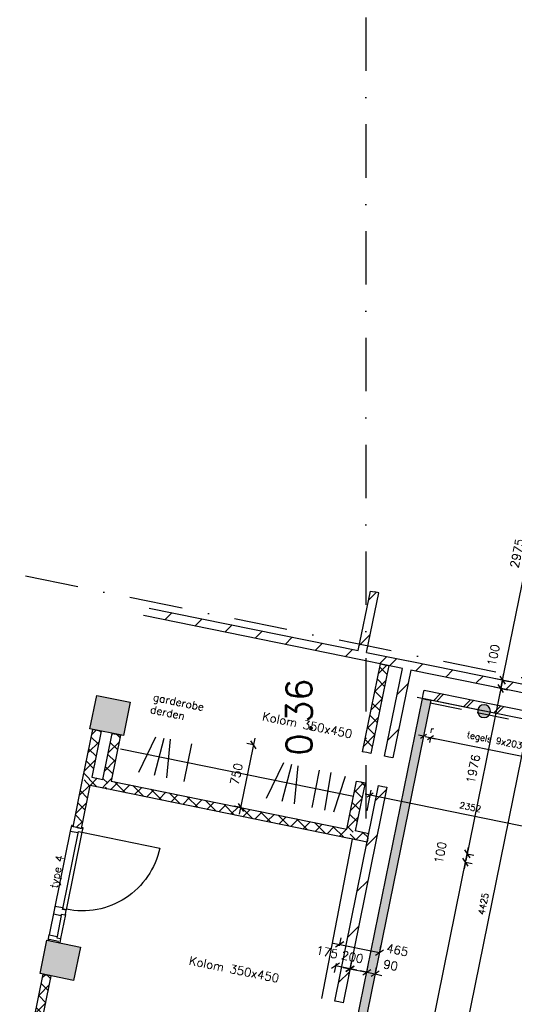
# Model space of a CAD drawing. Extents: x -84256 to 172857, y -58817 to 112048.
# Tile 9 of 90: x -71649 to -65852, y -43332 to -31806. Entities that reach past the tile are written whole.
import ezdxf

# ---------------------------------------------------------------- set-up
doc = ezdxf.new("R2010")
doc.units = 0
doc.header["$LTSCALE"] = 50
doc.header["$MEASUREMENT"] = 0
doc.header["$PDMODE"] = 3
doc.header["$PDSIZE"] = 0.001
for name, pattern in [('DASHDOT', [25, 12.5, -6.25, 0, -6.25]), ('DD1', [2.66667, 1.66667, -0.5, 0, -0.5]), ('HIDDEN2', [0.1875, 0.125, -0.0625])]:
    doc.linetypes.add(name, pattern=pattern)
doc.layers.get('0').update_dxf_attribs({"linetype": 'CONTINUOUS'})
doc.layers.get('DEFPOINTS').update_dxf_attribs({"linetype": 'CONTINUOUS'})
for name, color, linetype in [('A--A21--_F123-', 9, 'CONTINUOUS'), ('A--A22--_F123-', 9, 'CONTINUOUS'), ('A--A28--_F12--', 7, 'CONTINUOUS'), ('A--L21--', 3, 'CONTINUOUS'), ('A--L21--_F-2--', 7, 'CONTINUOUS'), ('A--L21A3_BUITENWAND', 3, 'CONTINUOUS'), ('A--L22--_F-2--', 7, 'CONTINUOUS'), ('A--L22AC2_BINNENWAND', 2, 'HIDDEN2'), ('A--L28--', 7, 'CONTINUOUS'), ('A--L28--_F12--', 7, 'CONTINUOUS'), ('A--L32--', 7, 'CONTINUOUS'), ('A--L32--_F123-', 1, 'CONTINUOUS'), ('A--L32--_F123-DRAAIR', 7, 'CONTINUOUS'), ('A--L3A1_VPORTS', 1, 'CONTINUOUS'), ('A--M$1A-_F123-', 1, 'CONTINUOUS'), ('A--T$1A-25_TEKST', 2, 'CONTINUOUS'), ('A--T$1A-_F123-_RN', 4, 'CONTINUOUS'), ('STRAMIEN', 1, 'DD1'), ('TEKST_KOZIJNMERK', 10, 'CONTINUOUS'), ('X--LR---_CP', 7, 'CONTINUOUS')]:
    doc.layers.add(name, color=color, linetype=linetype)
doc.styles.add('ALFA-0_25', font='ROMANS')
doc.styles.add('B-01', font='SIMPLEX.SHX', dxfattribs={"width": 0.8, "height": 4.5})
doc.styles.add('HIEMSTRA', font='romans.shx')
doc.dimstyles.get("Standard").update_dxf_attribs({"dimscale": 40, "dimtxt": 2.5, "dimasz": 2, "dimexe": 0.3, "dimexo": 0.3, "dimgap": 2, "dimtad": 0, "dimdec": 0, "dimzin": 0, "dimdsep": 46, "dimtxsty": 'HIEMSTRA', "dimblk1": 'OBLIQUE', "dimblk2": 'OBLIQUE', "dimsah": 1, "dimcen": -0.09, "dimdle": 0.3, "dimse1": 1, "dimclrd": 2, "dimclre": 2, "dimclrt": 3, "dimadec": 0, "dimazin": 0, "dimtfac": 1, "dimtdec": 4, "dimtix": 1, "dimtmove": 0, "dimatfit": 3, "dimldrblk": 'OBLIQUE', "dimfxl": 1, "dimtvp": 625, "dimtolj": 1, "dimtzin": 0, "dimarcsym": 0})
doc.dimstyles.new('STANDARD$0', dxfattribs={"dimscale": 50, "dimtxt": 2.5, "dimasz": 2, "dimexe": 2, "dimexo": 0, "dimgap": 2, "dimtad": 1, "dimdec": 0, "dimzin": 0, "dimdsep": 46, "dimtxsty": 'ALFA-0_25', "dimblk1": 'OBLIQUE', "dimblk2": 'OBLIQUE', "dimsah": 1, "dimcen": -3, "dimdle": 2, "dimclrd": 1, "dimclre": 1, "dimclrt": 2, "dimadec": 0, "dimazin": 0, "dimtfac": 0.666667, "dimtofl": 0, "dimtmove": 2, "dimatfit": 3, "dimldrblk": 'OBLIQUE', "dimfxl": 1, "dimtvp": 0.833333, "dimtolj": 1, "dimtzin": 0, "dimarcsym": 0})
pattern_1 = [(45, (-21238.86, -25126.59), (-84.8528, 84.8528), []), (135, (-21238.86, -25126.59), (-84.8528, -84.8528), [])]
pattern_2 = [(45, (-24100.1, -24543.75), (-84.8528, 84.8528), []), (135, (-24100.1, -24543.75), (-84.8528, -84.8528), [])]

# ---------------------------------------------------------------- blocks, each defined once
blk = doc.blocks.new('*U672')
at = {"layer": 'A--A21--_F123-'}
h = blk.add_hatch(dxfattribs=at)
h.set_pattern_fill('ALFABKST', color=256, scale=212, style=0, pattern_type=2)
h.set_pattern_definition([(45, (-26847.7, -25690), (-212, 212), []), (45, (-26805.3, -25690), (-212, 212), [])])
h.paths.add_polyline_path([(0, 0), (39, -59), (-1901, 336), (-1891, 385), (-1881, 434), (-39, 59)])
at = {"layer": 'A--L21--_F-2--', "color": 3, "linetype": 'Continuous'}
for points in [[(39, -59), (39, -59), (-1901, 336), (-1891, 385)], [(-1891, 385), (-1881, 434), (-39, 59), (-39, 59)]]:
    blk.add_lwpolyline(points, dxfattribs=at)
blk = doc.blocks.new('*U825')
at = {"layer": 'A--A22--_F123-', "linetype": 'Continuous'}
for p, q in [((26, 379), (147, 499)), ((150, 487), (80, 558)), ((122, 346), (37, 431)), ((-17, 166), (111, 294)), ((93, 205), (8, 290)), ((64, 64), (-21, 149)), ((-11, 2), (68, 81))]:
    blk.add_line(p, q, dxfattribs=at)
blk = doc.blocks.new('*U822')
at = {"layer": 'A--L22--_F-2--', "color": 2, "linetype": 'Continuous'}
for points in [[(0, 0), (-49, 10), (63, 561), (63, 561)], [(0, 0), (49, -10), (151, 492), (151, 492)]]:
    blk.add_lwpolyline(points, dxfattribs=at).dxf.unprotected_set("ltscale", 0)
at = {"color": 1}
blk.add_blockref('*U825', (0, 0), dxfattribs=at)
blk = doc.blocks.new('*U819')
at = {"layer": 'A--A22--_F123-', "linetype": 'Continuous'}
for p, q in [((760, 3983), (791, 4013)), ((859, 3966), (817, 4008)), ((717, 3770), (845, 3898)), ((830, 3825), (745, 3910)), ((802, 3684), (717, 3769)), ((673, 3556), (802, 3685)), ((773, 3543), (688, 3628)), ((630, 3343), (758, 3471)), ((744, 3402), (659, 3487)), ((715, 3261), (631, 3346)), ((587, 3130), (715, 3258)), ((687, 3120), (602, 3205)), ((543, 2917), (671, 3045)), ((658, 2979), (573, 3064)), ((629, 2838), (544, 2923)), ((500, 2704), (628, 2832)), ((600, 2697), (516, 2782)), ((456, 2491), (585, 2619)), ((572, 2556), (487, 2641)), ((543, 2415), (458, 2500)), ((413, 2278), (541, 2406)), ((514, 2274), (430, 2359)), ((370, 2065), (498, 2193)), ((486, 2133), (401, 2218)), ((457, 1992), (372, 2077)), ((326, 1851), (454, 1980)), ((428, 1851), (343, 1936)), ((283, 1638), (411, 1767)), ((399, 1710), (315, 1795)), ((371, 1569), (286, 1654)), ((239, 1425), (367, 1553)), ((342, 1428), (257, 1513)), ((196, 1212), (324, 1340)), ((313, 1287), (229, 1372)), ((285, 1146), (200, 1231)), ((152, 999), (281, 1127)), ((256, 1005), (171, 1090)), ((227, 865), (142, 949)), ((109, 786), (237, 914)), ((198, 724), (114, 808)), ((66, 573), (194, 701)), ((170, 583), (85, 667)), ((22, 360), (150, 488)), ((141, 442), (56, 526)), ((112, 301), (27, 385)), ((-21, 147), (107, 275)), ((84, 160), (-1, 244)), ((44, 29), (-30, 103)), ((6, 4), (64, 62))]:
    blk.add_line(p, q, dxfattribs=at)
blk = doc.blocks.new('*U810')
at = {"layer": 'A--L22--_F-2--', "color": 2, "linetype": 'Continuous'}
for points in [[(-39, 59), (-39, 59), (768, 4018), (816, 4008)], [(59, 39), (59, 39), (865, 3998), (816, 4008)]]:
    blk.add_lwpolyline(points, dxfattribs=at).dxf.unprotected_set("ltscale", 0)
at = {"linetype": 'Continuous'}
blk.add_blockref('*U819', (0, 0), dxfattribs=at)
blk = doc.blocks.new('dr_930type4')
at = {"layer": 'A--L32--_F123-', "color": 1}
for p, q in [((67, 0), (1307, 0)), ((1057, -94), (1307, -94)), ((1038, -139), (1322, -139))]:
    blk.add_line(p, q, dxfattribs=at)
at = {"layer": 'A--L32--_F123-'}
for points in [[(0, -9), (0, 0), (67, 0), (67, -94), (52, -94), (52, -139), (0, -139), (0, -121), (12, -121), (12, -9), (0, -9)], [(969, 0), (1055, 0), (1057, 0), (1057, -94), (1057, -94), (1040, -94), (1040, -137), (1038, -139), (986, -139), (984, -137), (984, -94), (969, -94), (967, -94), (967, 0)], [(1374, -9), (1374, 0), (1307, 0), (1307, -94), (1322, -94), (1322, -139), (1374, -139), (1374, -121), (1362, -121), (1362, -9), (1374, -9)], [(54, -96), (54, -136), (980, -136), (977, -96), (54, -96)]]:
    blk.add_lwpolyline(points, close=True, dxfattribs=at)
blk.add_point((1374, 0), dxfattribs=at)
blk.add_point((1374, 0), dxfattribs=at)
at = {"layer": 'A--L32--_F123-DRAAIR', "color": 1}
blk.add_lwpolyline([(54, -136), (54, -1066, 0.414214), (973, -136)], format="xyb", dxfattribs=at)
at = {"layer": 'X--LR---_CP', "color": 1, "linetype": 'Continuous'}
blk.add_point((0, 0), dxfattribs=at)
at = {"layer": 'X--LR---_CP', "color": 1}
blk.add_point((982, 0), dxfattribs=at)
blk = doc.blocks.new('*U644')
at = {"layer": 'A--A22--_F123-'}
h = blk.add_hatch(dxfattribs=at)
h.set_pattern_fill('ALFAKRS', color=256, scale=120, style=0, pattern_type=2)
h.set_pattern_definition(pattern_1)
h.paths.add_polyline_path([(0, 0), (-10, -49), (-186, -13), (-225, 46), (-166, 85), (-39, 59)])
at = {"layer": 'A--L22--_F-2--', "color": 2, "linetype": 'Continuous'}
for points in [[(-166, 85), (-166, 85), (-39, 59), (-39, 59)], [(-10, -49), (-10, -49), (-186, -13), (-186, -13)]]:
    blk.add_lwpolyline(points, dxfattribs=at)
blk = doc.blocks.new('*U688')
at = {"layer": 'A--A21--_F123-', "color": 2}
for points in [[(-911, -4473), (-950, -4414), (0, 0), (-49, 10)], [(0, 0), (49, -10), (-911, -4473), (-872, -4532)]]:
    blk.add_solid(points, dxfattribs=at)
at = {"layer": 'A--L21--_F-2--', "color": 3, "linetype": 'Continuous'}
for points in [[(-950, -4414), (-950, -4414), (-49, 10), (0, 0)], [(-950, -4414), (-950, -4414), (-49, 10), (0, 0)], [(0, 0), (49, -10), (-872, -4532), (-872, -4532)], [(0, 0), (49, -10), (-872, -4532), (-872, -4532)]]:
    blk.add_lwpolyline(points, dxfattribs=at)
blk = doc.blocks.new('*U654')
at = {"layer": 'A--A22--_F123-'}
h = blk.add_hatch(dxfattribs=at)
h.set_pattern_fill('ALFAKRS', color=256, scale=120, style=0, pattern_type=2)
h.set_pattern_definition([(45, (-21013.49, -25172.5), (-84.8528, 84.8528), []), (135, (-21013.49, -25172.5), (-84.8528, -84.8528), [])])
h.paths.add_polyline_path([(0, 0), (-49, 10), (71, 598), (120, 588), (169, 578), (59, 39)])
at = {"layer": 'A--L22--_F-2--', "color": 2, "linetype": 'Continuous'}
for points in [[(-49, 10), (-49, 10), (71, 598), (120, 588)], [(120, 588), (169, 578), (59, 39), (59, 39)]]:
    blk.add_lwpolyline(points, dxfattribs=at)
blk = doc.blocks.new('*U660')
at = {"layer": 'A--A22--_F123-'}
h = blk.add_hatch(dxfattribs=at)
h.set_pattern_fill('ALFALINE', color=256, scale=300, style=0, pattern_type=2)
h.set_pattern_definition([(45, (-24771.72, -26525.04), (-212.132, 212.132), [])])
h.paths.add_polyline_path([(0, 0), (39, -59), (-171, -1088), (-220, -1078), (-269, -1068), (-59, -39)])
at = {"layer": 'A--L22--_F-2--', "color": 3, "linetype": 'Continuous'}
for points in [[(-220, -1078), (-269, -1068), (-59, -39), (-59, -39)], [(39, -59), (39, -59), (-171, -1088), (-220, -1078)]]:
    blk.add_lwpolyline(points, dxfattribs=at)
blk = doc.blocks.new('*U826')
at = {"layer": 'A--A22--_F123-', "linetype": 'Continuous'}
for p, q in [((82, 651), (173, 743)), ((-27, 119), (101, 247))]:
    blk.add_line(p, q, dxfattribs=at)
blk = doc.blocks.new('*U680')
at = {"layer": 'A--L22--_F-2--', "color": 3, "linetype": 'Continuous'}
for points in [[(-39, 59), (-39, 59), (103, 757), (152, 747)], [(59, 39), (59, 39), (201, 737), (152, 747)]]:
    blk.add_lwpolyline(points, dxfattribs=at).dxf.unprotected_set("ltscale", 0)
at = {"color": 1}
blk.add_blockref('*U826', (0, 0), dxfattribs=at)
blk = doc.blocks.new('*U675')
at = {"layer": 'A--A22--_F123-'}
h = blk.add_hatch(dxfattribs=at)
h.set_pattern_fill('ALFALINE', color=256, scale=300, style=0, pattern_type=2)
h.set_pattern_definition([(45, (-26229.16, -26228.16), (-212.132, 212.132), [])])
h.paths.add_polyline_path([(0, 0), (-10, -49), (-1418, 238), (-1457, 297), (-1447, 346), (-39, 59)])
at = {"layer": 'A--L22--_F-2--', "color": 3, "linetype": 'Continuous'}
for points in [[(-1447, 346), (-1447, 346), (-39, 59), (-39, 59)], [(-10, -49), (-10, -49), (-1418, 238), (-1418, 238)]]:
    blk.add_lwpolyline(points, dxfattribs=at)
blk = doc.blocks.new('*U676')
at = {"layer": 'A--A22--_F123-'}
h = blk.add_hatch(dxfattribs=at)
h.set_pattern_fill('ALFALINE', color=256, scale=300, style=0, pattern_type=2)
h.set_pattern_definition([(45, (-24771.72, -26525.04), (-212.132, 212.132), [])])
h.paths.add_polyline_path([(0, 0), (-59, -39), (-246, -1), (-236, 48), (-226, 97), (10, 49)])
at = {"layer": 'A--L22--_F-2--', "color": 3, "linetype": 'Continuous'}
for points in [[(-226, 97), (-226, 97), (10, 49), (10, 49)], [(-59, -39), (-59, -39), (-246, -1), (-246, -1)]]:
    blk.add_lwpolyline(points, dxfattribs=at)
blk = doc.blocks.new('*U677')
at = {"layer": 'A--A22--_F123-'}
h = blk.add_hatch(dxfattribs=at)
h.set_pattern_fill('ALFALINE', color=256, scale=300, style=0, pattern_type=2)
h.set_pattern_definition([(45, (-24536, -26573.06), (-212.132, 212.132), [])])
h.paths.add_polyline_path([(0, 0), (-10, -49), (-312, 12), (-302, 61), (-243, 100), (10, 49)])
at = {"layer": 'A--L22--_F-2--', "color": 3, "linetype": 'Continuous'}
for points in [[(-10, -49), (-10, -49), (-312, 12), (-312, 12)], [(-243, 100), (-243, 100), (10, 49), (10, 49)]]:
    blk.add_lwpolyline(points, dxfattribs=at)
blk = doc.blocks.new('*U645')
at = {"layer": 'A--A22--_F123-'}
h = blk.add_hatch(dxfattribs=at)
h.set_pattern_fill('ALFAKRS', color=256, scale=120, style=0, pattern_type=2)
h.set_pattern_definition(pattern_1)
h.paths.add_polyline_path([(0, 0), (-39, 59), (71, 598), (120, 588), (169, 578), (59, 39)])
at = {"layer": 'A--L22--_F-2--', "color": 2, "linetype": 'Continuous'}
for points in [[(-39, 59), (-39, 59), (71, 598), (120, 588)], [(120, 588), (169, 578), (59, 39), (59, 39)]]:
    blk.add_lwpolyline(points, dxfattribs=at)
blk = doc.blocks.new('*U646')
at = {"layer": 'A--A22--_F123-'}
h = blk.add_hatch(dxfattribs=at)
h.set_pattern_fill('ALFAKRS', color=256, scale=120, style=0, pattern_type=2)
h.set_pattern_definition(pattern_2)
h.paths.add_polyline_path([(0, 0), (-10, -49), (-2871, 534), (-2861, 583), (-2802, 622), (-39, 59)])
at = {"layer": 'A--L22--_F-2--', "color": 2, "linetype": 'Continuous'}
for points in [[(-2802, 622), (-2802, 622), (-39, 59), (-39, 59)], [(-10, -49), (-10, -49), (-2871, 534), (-2871, 534)]]:
    blk.add_lwpolyline(points, dxfattribs=at)
blk = doc.blocks.new('*U661')
at = {"layer": 'A--A22--_F123-'}
h = blk.add_hatch(dxfattribs=at)
h.set_pattern_fill('ALFAKRS', color=256, scale=120, style=0, pattern_type=2)
h.set_pattern_definition(pattern_2)
h.paths.add_polyline_path([(0, 0), (-39, 59), (76, 622), (125, 612), (174, 602), (59, 39)])
at = {"layer": 'A--L22--_F-2--', "color": 2, "linetype": 'Continuous'}
for points in [[(-39, 59), (-39, 59), (76, 622), (125, 612)], [(125, 612), (174, 602), (59, 39), (59, 39)]]:
    blk.add_lwpolyline(points, dxfattribs=at)
blk = doc.blocks.new('*U647')
at = {"layer": 'A--A22--_F123-'}
h = blk.add_hatch(dxfattribs=at)
h.set_pattern_fill('ALFAKRS', color=256, scale=120, style=0, pattern_type=2)
h.set_pattern_definition([(45, (0, 0), (-84.85, 84.85), []), (135, (0, 0), (-84.85, -84.85), [])])
h.paths.add_polyline_path([(0, 0), (-10, -49), (-218, -7), (-208, 42), (-149, 81), (10, 49)])
at = {"layer": 'A--L22--_F-2--', "color": 2, "linetype": 'Continuous'}
for points in [[(0, 0), (-10, -49), (-218, -7), (-218, -7)], [(0, 0), (10, 49), (-149, 81), (-149, 81)]]:
    blk.add_lwpolyline(points, dxfattribs=at)
blk = doc.blocks.new('*U659')
at = {"layer": 'A--A22--_F123-'}
h = blk.add_hatch(dxfattribs=at)
h.set_pattern_fill('ALFAKRS', color=256, scale=120, style=0, pattern_type=2)
h.set_pattern_definition([(45, (-24294.71, -25499.13), (-84.8528, 84.8528), []), (135, (-24294.71, -25499.13), (-84.8528, -84.8528), [])])
h.paths.add_polyline_path([(0, 0), (-49, 10), (161, 1039), (210, 1029), (259, 1019), (49, -10)])
at = {"layer": 'A--L22--_F-2--', "color": 2, "linetype": 'Continuous'}
for points in [[(0, 0), (-49, 10), (161, 1039), (210, 1029)], [(210, 1029), (259, 1019), (49, -10), (0, 0)]]:
    blk.add_lwpolyline(points, dxfattribs=at)
blk = doc.blocks.new('_OBLIQUE')
at = {"color": 0, "linetype": 'ByBlock'}
blk.add_line((-0.5, -0.5), (0.5, 0.5), dxfattribs=at)
blk = doc.blocks.new('*D648')
at = {"layer": 'A--M$1A-_F123-', "color": 2, "lineweight": -2, "transparency": 16777216}
for p, q in [((24020, 22984), (24373, 22912)), ((24095, 22954), (24114, 23046)), ((24291, 22914), (24310, 23006))]:
    blk.add_line(p, q, dxfattribs=at)
at = {"layer": 'DEFPOINTS', "color": 0, "transparency": 16777216}
for p in [(24095, 22954), (24291, 22914), (24294, 22928)]:
    blk.add_point(p, dxfattribs=at)
at = {"layer": 'A--M$1A-_F123-', "color": 2, "lineweight": -2, "transparency": 16777216, "xscale": 80, "yscale": 80, "zscale": 80}
for p, rotation in [((24098, 22968), 168.4862903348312), ((24294, 22928), 348.4862903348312)]:
    blk.add_blockref('_OBLIQUE', p, dxfattribs=dict(at, rotation=rotation))
at = {"layer": 'A--M$1A-_F123-', "color": 3, "transparency": 16777216, "insert": (24126, 23107), "char_height": 100, "attachment_point": 5, "rotation": 348.4863, "style": 'HIEMSTRA'}
blk.add_mtext('\\A1;200', dxfattribs=at)
blk = doc.blocks.new('*D649')
at = {"layer": 'A--M$1A-_F123-', "color": 2, "lineweight": -2, "transparency": 16777216}
for p, q in [((24294, 22928), (24216, 22944)), ((24294, 22927), (24310, 23006)), ((24392, 22907), (24408, 22987)), ((24392, 22908), (24471, 22892))]:
    blk.add_line(p, q, dxfattribs=at)
at = {"layer": 'DEFPOINTS', "color": 0, "transparency": 16777216}
for p in [(24294, 22927), (24392, 22908), (24392, 22907)]:
    blk.add_point(p, dxfattribs=at)
at = {"layer": 'A--M$1A-_F123-', "color": 2, "lineweight": -2, "transparency": 16777216, "xscale": 80, "yscale": 80, "zscale": 80}
for p, rotation in [((24294, 22928), 348.4862903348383), ((24392, 22908), 168.4862903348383)]:
    blk.add_blockref('_OBLIQUE', p, dxfattribs=dict(at, rotation=rotation))
at = {"layer": 'A--M$1A-_F123-', "color": 3, "transparency": 16777216, "insert": (24575, 23010), "char_height": 100, "attachment_point": 5, "rotation": 348.4863, "style": 'HIEMSTRA'}
blk.add_mtext('\\A1;90', dxfattribs=at)
blk = doc.blocks.new('*U657')
at = {"layer": 'A--A22--_F123-'}
h = blk.add_hatch(dxfattribs=at)
h.set_pattern_fill('ALFALINE', color=256, scale=300, style=0, pattern_type=2)
h.set_pattern_definition([(45, (-24482.2, -25103.75), (-212.132, 212.132), [])])
h.paths.add_polyline_path([(0, 0), (49, -10), (-465, -2533), (-514, -2523), (-563, -2513), (-49, 10)])
at = {"layer": 'A--L22--_F-2--', "color": 3, "linetype": 'Continuous'}
for points in [[(-514, -2523), (-563, -2513), (-49, 10), (0, 0)], [(0, 0), (49, -10), (-465, -2533), (-514, -2523)]]:
    blk.add_lwpolyline(points, dxfattribs=at)
blk = doc.blocks.new('Q020439-')
at = {"layer": 'A--A28--_F12--', "color": 8}
for points in [[(-200, -200), (-200, 200), (200, 200)], [(-200, -200), (200, 200), (200, -200)]]:
    blk.add_solid(points, dxfattribs=at)
at = {"layer": 'A--L28--_F12--', "color": 3, "linetype": 'Continuous'}
blk.add_lwpolyline([(-200, -200), (-200, 200), (200, 200), (200, -200)], close=True, dxfattribs=at)
at = {"layer": 'X--LR---_CP'}
for p in [(-200, 0), (-200, 0), (200, 0)]:
    blk.add_point(p, dxfattribs=at)
blk = doc.blocks.new('*D686')
at = {"color": 2, "linetype": 'ByBlock', "transparency": 16777216}
for p, q in [((23974, 23236), (23993, 23330)), ((23899, 23268), (24445, 23158)), ((24442, 23142), (24461, 23236))]:
    blk.add_line(p, q, dxfattribs=at)
at = {"layer": 'DEFPOINTS', "color": 0, "linetype": 'ByBlock', "transparency": 16777216}
for p in [(23974, 23236), (24442, 23142), (24445, 23158)]:
    blk.add_point(p, dxfattribs=at)
at = {"color": 2, "linetype": 'ByBlock', "transparency": 16777216, "xscale": 80, "yscale": 80, "zscale": 80}
for p, rotation in [((23977, 23252), 168.6424092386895), ((24445, 23158), 348.6424092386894)]:
    blk.add_blockref('_OBLIQUE', p, dxfattribs=dict(at, rotation=rotation))
at = {"color": 3, "linetype": 'ByBlock', "transparency": 16777216, "insert": (24653, 23188), "char_height": 100, "attachment_point": 5, "rotation": 348.6424, "style": 'HIEMSTRA'}
blk.add_mtext('\\A1;465', dxfattribs=at)
blk = doc.blocks.new('*D687')
at = {"color": 2, "linetype": 'ByBlock', "transparency": 16777216}
for p, q in [((23935, 23030), (23913, 22924)), ((24177, 22952), (23929, 23002)), ((24104, 22995), (24082, 22890))]:
    blk.add_line(p, q, dxfattribs=at)
at = {"layer": 'DEFPOINTS', "color": 0, "linetype": 'ByBlock', "transparency": 16777216}
for p in [(23929, 23002), (23935, 23030), (24104, 22995)]:
    blk.add_point(p, dxfattribs=at)
at = {"color": 2, "linetype": 'ByBlock', "transparency": 16777216, "xscale": 80, "yscale": 80, "zscale": 80}
for p, rotation in [((23929, 23002), 168.486290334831), ((24098, 22968), 348.486290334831)]:
    blk.add_blockref('_OBLIQUE', p, dxfattribs=dict(at, rotation=rotation))
at = {"color": 3, "linetype": 'ByBlock', "transparency": 16777216, "insert": (23829, 23163), "char_height": 100, "attachment_point": 5, "rotation": 348.4863, "style": 'HIEMSTRA'}
blk.add_mtext('\\A1;175', dxfattribs=at)
blk = doc.blocks.new('*U708')
at = {"layer": 'A--A22--_F123-'}
h = blk.add_hatch(dxfattribs=at)
h.set_pattern_fill('ALFALINE', color=256, scale=300, style=0, pattern_type=2)
h.set_pattern_definition([(45, (-24234.32, -26634.5), (-212.132, 212.132), [])])
h.paths.add_polyline_path([(0, 0), (-10, -49), (-2557, 470), (-2547, 519), (-2488, 558), (-39, 59)])
at = {"layer": 'A--L22--_F-2--', "color": 3, "linetype": 'Continuous'}
for points in [[(-10, -49), (-10, -49), (-2557, 470), (-2557, 470)], [(-2488, 558), (-2488, 558), (-39, 59), (-39, 59)]]:
    blk.add_lwpolyline(points, dxfattribs=at)
blk = doc.blocks.new('*D720')
at = {"color": 2, "linetype": 'ByBlock', "transparency": 16777216}
for p, q in [((24177, 17957), (25468, 24296)), ((25452, 24217), (25531, 24201)), ((24193, 18035), (24271, 18019))]:
    blk.add_line(p, q, dxfattribs=at)
at = {"layer": 'DEFPOINTS', "color": 0, "linetype": 'ByBlock', "transparency": 16777216}
for p in [(25452, 24217), (25452, 24217), (24193, 18035)]:
    blk.add_point(p, dxfattribs=at)
at = {"color": 2, "linetype": 'ByBlock', "transparency": 16777216, "xscale": 80, "yscale": 80, "zscale": 80}
for p, rotation in [((25452, 24217), 78.48629033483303), ((24193, 18035), 258.486290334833)]:
    blk.add_blockref('_OBLIQUE', p, dxfattribs=dict(at, rotation=rotation))
at = {"color": 3, "linetype": 'ByBlock', "transparency": 16777216, "insert": (24695, 21152), "char_height": 100, "attachment_point": 5, "rotation": 78.4863, "style": 'HIEMSTRA'}
blk.add_mtext('\\A1;6309', dxfattribs=at)
blk = doc.blocks.new('*D721')
at = {"color": 2, "linetype": 'ByBlock', "transparency": 16777216}
for p, q in [((26237, 24160), (26253, 24238)), ((26217, 24062), (26237, 24160)), ((26237, 24160), (26315, 24144)), ((26217, 24062), (26201, 23983)), ((26217, 24062), (26295, 24046))]:
    blk.add_line(p, q, dxfattribs=at)
at = {"layer": 'DEFPOINTS', "color": 0, "linetype": 'ByBlock', "transparency": 16777216}
for p in [(26237, 24160), (26237, 24160), (26217, 24062)]:
    blk.add_point(p, dxfattribs=at)
at = {"color": 2, "linetype": 'ByBlock', "transparency": 16777216, "xscale": 80, "yscale": 80, "zscale": 80}
for p, rotation in [((26237, 24160), 258.4862903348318), ((26217, 24062), 78.4862903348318)]:
    blk.add_blockref('_OBLIQUE', p, dxfattribs=dict(at, rotation=rotation))
at = {"color": 3, "linetype": 'ByBlock', "transparency": 16777216, "insert": (25921, 24173), "char_height": 100, "attachment_point": 5, "rotation": 78.4863, "style": 'HIEMSTRA'}
blk.add_mtext('\\A1;100', dxfattribs=at)
blk = doc.blocks.new('*D722')
at = {"color": 2, "linetype": 'ByBlock', "transparency": 16777216}
for p, q in [((26651, 26193), (26573, 26209)), ((26631, 26095), (26651, 26193)), ((26651, 26193), (26667, 26272)), ((26631, 26095), (26553, 26111)), ((26631, 26095), (26615, 26017))]:
    blk.add_line(p, q, dxfattribs=at)
at = {"layer": 'DEFPOINTS', "color": 0, "linetype": 'ByBlock', "transparency": 16777216}
for p in [(26651, 26193), (26651, 26193), (26631, 26095)]:
    blk.add_point(p, dxfattribs=at)
at = {"color": 2, "linetype": 'ByBlock', "transparency": 16777216, "xscale": 80, "yscale": 80, "zscale": 80}
for p, rotation in [((26651, 26193), 258.4862903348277), ((26631, 26095), 78.48629033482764)]:
    blk.add_blockref('_OBLIQUE', p, dxfattribs=dict(at, rotation=rotation))
at = {"color": 3, "linetype": 'ByBlock', "transparency": 16777216, "insert": (26544, 26484), "char_height": 100, "attachment_point": 5, "rotation": 78.4863, "style": 'HIEMSTRA'}
blk.add_mtext('\\A1;100', dxfattribs=at)
blk = doc.blocks.new('*D723')
at = {"color": 2, "linetype": 'ByBlock', "transparency": 16777216}
for p, q in [((26647, 26174), (26221, 24081)), ((26631, 26095), (26709, 26079)), ((26237, 24160), (26315, 24144))]:
    blk.add_line(p, q, dxfattribs=at)
at = {"layer": 'DEFPOINTS', "color": 0, "linetype": 'ByBlock', "transparency": 16777216}
for p in [(26631, 26095), (26237, 24160), (26237, 24160)]:
    blk.add_point(p, dxfattribs=at)
at = {"color": 2, "linetype": 'ByBlock', "transparency": 16777216, "xscale": 80, "yscale": 80, "zscale": 80}
for p, rotation in [((26631, 26095), 78.48629033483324), ((26237, 24160), 258.4862903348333)]:
    blk.add_blockref('_OBLIQUE', p, dxfattribs=dict(at, rotation=rotation))
at = {"color": 3, "linetype": 'ByBlock', "transparency": 16777216, "insert": (26307, 25153), "char_height": 100, "attachment_point": 5, "rotation": 78.4863, "style": 'HIEMSTRA'}
blk.add_mtext('\\A1;1976', dxfattribs=at)
blk = doc.blocks.new('*D724')
at = {"color": 2, "linetype": 'ByBlock', "transparency": 16777216}
for p, q in [((26635, 26115), (27261, 29186)), ((27245, 29108), (27323, 29092)), ((26651, 26193), (26729, 26177))]:
    blk.add_line(p, q, dxfattribs=at)
at = {"layer": 'DEFPOINTS', "color": 0, "linetype": 'ByBlock', "transparency": 16777216}
for p in [(27245, 29108), (27245, 29108), (26651, 26193)]:
    blk.add_point(p, dxfattribs=at)
at = {"color": 2, "linetype": 'ByBlock', "transparency": 16777216, "xscale": 80, "yscale": 80, "zscale": 80}
for p, rotation in [((27245, 29108), 78.48629033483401), ((26651, 26193), 258.4862903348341)]:
    blk.add_blockref('_OBLIQUE', p, dxfattribs=dict(at, rotation=rotation))
at = {"color": 3, "linetype": 'ByBlock', "transparency": 16777216, "insert": (26821, 27677), "char_height": 100, "attachment_point": 5, "rotation": 78.4863, "style": 'HIEMSTRA'}
blk.add_mtext('\\A1;2975', dxfattribs=at)
blk = doc.blocks.new('*D728')
at = {"layer": 'A--M$1A-_F123-', "color": 2, "linetype": 'Continuous', "lineweight": -2, "transparency": 16777216}
for p, q in [((22803, 24777), (22985, 25669)), ((22969, 25591), (22891, 25607)), ((22819, 24856), (22741, 24872))]:
    blk.add_line(p, q, dxfattribs=at)
at = {"layer": 'DEFPOINTS', "color": 0, "linetype": 'Continuous', "transparency": 16777216}
for p in [(22969, 25591), (22969, 25591), (22819, 24856)]:
    blk.add_point(p, dxfattribs=at)
at = {"layer": 'A--M$1A-_F123-', "color": 2, "linetype": 'Continuous', "lineweight": -2, "transparency": 16777216, "xscale": 80, "yscale": 80, "zscale": 80}
for p, rotation in [((22969, 25591), 78.48629033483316), ((22819, 24856), 258.4862903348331)]:
    blk.add_blockref('_OBLIQUE', p, dxfattribs=dict(at, rotation=rotation))
at = {"layer": 'A--M$1A-_F123-', "color": 3, "linetype": 'Continuous', "transparency": 16777216, "insert": (22767, 25249), "char_height": 100, "attachment_point": 5, "rotation": 78.4863, "style": 'HIEMSTRA'}
blk.add_mtext('\\A1;750', dxfattribs=at)
blk = doc.blocks.new('*D798')
at = {"layer": 'A--M$1A-_F123-', "color": 1, "linetype": 'Continuous', "lineweight": -2, "transparency": 16777216}
for p, q in [((26889, 25298), (24981, 25686)), ((25040, 25674), (25028, 25616)), ((26830, 25310), (26842, 25368))]:
    blk.add_line(p, q, dxfattribs=at)
at = {"layer": 'DEFPOINTS', "color": 0, "linetype": 'Continuous', "transparency": 16777216}
for p in [(25040, 25674), (25040, 25674), (26830, 25310)]:
    blk.add_point(p, dxfattribs=at)
at = {"layer": 'A--M$1A-_F123-', "color": 1, "linetype": 'Continuous', "lineweight": -2, "transparency": 16777216, "xscale": 60, "yscale": 60, "zscale": 60}
for p, rotation in [((25040, 25674), 168.4862903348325), ((26830, 25310), 348.4862903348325)]:
    blk.add_blockref('_OBLIQUE', p, dxfattribs=dict(at, rotation=rotation))
at = {"layer": 'A--M$1A-_F123-', "color": 2, "linetype": 'Continuous', "transparency": 16777216, "insert": (25957, 25600), "char_height": 75, "attachment_point": 5, "rotation": 348.4863, "style": 'ALFA-0_25'}
blk.add_mtext('\\A1;tegels 9x203=1827', dxfattribs=at)
blk = doc.blocks.new('*D799')
at = {"layer": 'A--M$1A-_F123-', "color": 1, "linetype": 'Continuous', "lineweight": -2, "transparency": 16777216}
for p, q in [((24959, 25691), (24900, 25703)), ((24959, 25691), (24947, 25632)), ((25040, 25674), (25028, 25616)), ((25040, 25674), (25099, 25662))]:
    blk.add_line(p, q, dxfattribs=at)
at = {"layer": 'DEFPOINTS', "color": 0, "linetype": 'Continuous', "transparency": 16777216}
for p in [(24959, 25691), (24959, 25691), (25040, 25674)]:
    blk.add_point(p, dxfattribs=at)
at = {"layer": 'A--M$1A-_F123-', "color": 1, "linetype": 'Continuous', "lineweight": -2, "transparency": 16777216, "xscale": 60, "yscale": 60, "zscale": 60}
for p, rotation in [((24959, 25691), 348.4862903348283), ((25040, 25674), 168.4862903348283)]:
    blk.add_blockref('_OBLIQUE', p, dxfattribs=dict(at, rotation=rotation))
at = {"layer": 'A--M$1A-_F123-', "color": 2, "linetype": 'Continuous', "transparency": 16777216, "insert": (25059, 25768), "char_height": 75, "attachment_point": 5, "rotation": 348.4863, "style": 'ALFA-0_25'}
blk.add_mtext('\\A1;r', dxfattribs=at)
blk = doc.blocks.new('*D803')
at = {"layer": 'A--M$1A-_F123-', "color": 1, "linetype": 'Continuous', "lineweight": -2, "transparency": 16777216}
for p, q in [((26700, 24520), (24277, 25013)), ((24299, 24817), (24348, 25060)), ((26604, 24348), (26653, 24591))]:
    blk.add_line(p, q, dxfattribs=at)
at = {"layer": 'DEFPOINTS', "color": 0, "linetype": 'Continuous', "transparency": 16777216}
for p in [(24336, 25001), (24299, 24817), (26604, 24348)]:
    blk.add_point(p, dxfattribs=at)
at = {"layer": 'A--M$1A-_F123-', "color": 1, "linetype": 'Continuous', "lineweight": -2, "transparency": 16777216, "xscale": 60, "yscale": 60, "zscale": 60}
for p, rotation in [((24336, 25001), 168.4862903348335), ((26641, 24532), 348.4862903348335)]:
    blk.add_blockref('_OBLIQUE', p, dxfattribs=dict(at, rotation=rotation))
at = {"layer": 'A--M$1A-_F123-', "color": 2, "linetype": 'Continuous', "transparency": 16777216, "insert": (25508, 24862), "char_height": 75, "attachment_point": 5, "rotation": 348.4863, "style": 'ALFA-0_25'}
blk.add_mtext('\\A1;2352', dxfattribs=at)
blk = doc.blocks.new('*D811')
at = {"layer": 'A--M$1A-_F123-', "color": 1, "linetype": 'Continuous', "lineweight": -2, "transparency": 16777216}
for p, q in [((25303, 21483), (26210, 25936)), ((26197, 25877), (26257, 25865)), ((25314, 21542), (25374, 21529))]:
    blk.add_line(p, q, dxfattribs=at)
at = {"layer": 'DEFPOINTS', "color": 0, "linetype": 'Continuous', "transparency": 16777216}
for p in [(26197, 25877), (26198, 25877), (25314, 21542)]:
    blk.add_point(p, dxfattribs=at)
at = {"layer": 'A--M$1A-_F123-', "color": 1, "linetype": 'Continuous', "lineweight": -2, "transparency": 16777216, "xscale": 60, "yscale": 60, "zscale": 60}
for p, rotation in [((26198, 25877), 78.48627277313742), ((25315, 21541), 258.4862727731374)]:
    blk.add_blockref('_OBLIQUE', p, dxfattribs=dict(at, rotation=rotation))
at = {"layer": 'A--M$1A-_F123-', "color": 2, "linetype": 'Continuous', "transparency": 16777216, "insert": (25661, 23729), "char_height": 75, "attachment_point": 5, "rotation": 78.4863, "style": 'ALFA-0_25'}
blk.add_mtext('\\A1;4425', dxfattribs=at)
blk = doc.blocks.new('DILATATIEVOEG')
at = {"layer": 'A--L21A3_BUITENWAND', "linetype": 'Continuous'}
h = blk.add_hatch(color=256, dxfattribs=at)
edge = h.paths.add_edge_path()
edge.add_arc((-800, 0), 75, 0, 360)
blk.add_line((-800, 0), (0, 0), dxfattribs=at)
blk.add_circle((-800, 0), 75, dxfattribs=at)
at = {"layer": 'X--LR---_CP', "linetype": 'Continuous'}
blk.add_point((0, 0), dxfattribs=at)
blk = doc.blocks.new('A$C33947343')
at = {"linetype": 'Continuous'}
for p, q in [((12390.7, 556.3), (12590.1, 969.9)), ((12573.7, 519.1), (12687.4, 955.1)), ((12719.7, 489.3), (12763.4, 939.7)), ((12176.3, 829.6), (14907.6, 273.3)), ((12924.3, 447.6), (13014.1, 888.6)), ((13887.6, 251.4), (14089.3, 669.6)), ((14070.6, 214.1), (14184.4, 650.2)), ((14216.6, 184.4), (14259.9, 629.8)), ((14421.2, 142.7), (14510.1, 578.8)), ((14571, 112.2), (14645.5, 551.3)), ((14675.3, 91), (14811.9, 509.1))]:
    blk.add_line(p, q, dxfattribs=at)
at = {"layer": 'A--L21--'}
blk.add_line((14892.9, -227.7), (14532.7, -2093), dxfattribs=at)
at = {"layer": 'A--L22AC2_BINNENWAND', "ltscale": 60}
blk.add_line((15806.7, 1367.5), (17678, 986.3), dxfattribs=at)
at = {"layer": 'A--L22AC2_BINNENWAND', "ltscale": 500, "elevation": 0.1}
blk.add_lwpolyline([(20307.2, -756.5), (15768.9, 168)], dxfattribs=at)
at = {"layer": 'STRAMIEN', "color": 8, "linetype": 'DASHDOT'}
for p, q in [((15052.3, 35641.7), (15052.3, -518.5)), ((15052.3, 35641.7), (15052.3, -518.5)), ((25149.2, -20.2), (2333.2, 4627.4)), ((25149.2, -20.2), (2333.2, 4627.4))]:
    blk.add_line(p, q, dxfattribs=at)
at = {"layer": 'A--L21--', "linetype": 'Continuous'}
for name, p in [('*U680', (15002.2, 1919.1)), ('*U708', (15002.2, 1919.1)), ('*U677', (15303.9, 1857.7)), ('*U676', (15539.6, 1809.7)), ('*U675', (16997, 1512.8)), ('*U659', (15062.6, 783.8)), ('*U660', (15539.6, 1809.7)), ('*U672', (17615.6, 1080.6)), ('*U688', (15763.7, 1406.8)), ('*U654', (11781.4, 457.1)), ('*U645', (12006.7, 411.2)), ('*U822', (11669.1, -94.1)), ('*U644', (12006.7, 411.2)), ('*U646', (14868, -171.6)), ('*U657', (15250.1, 388.4)), ('*U661', (14868, -171.6)), ('*U647', (15076.3, -214.1)), ('*U810', (10500.9, -5828.9))]:
    blk.add_blockref(name, p, dxfattribs=at)
at = {"layer": 'A--L21A3_BUITENWAND', "color": 1, "xscale": -1, "rotation": 348.4862903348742}
blk.add_blockref('DILATATIEVOEG', (15653.6, 1429.3), dxfattribs=at)
at = {"layer": 'A--L28--', "linetype": 'Continuous', "rotation": 78.486290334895}
for p in [(12053.8, 1218.5), (12053.8, 1218.5), (11470, -1647.6)]:
    blk.add_blockref('Q020439-', p, dxfattribs=at)
at = {"layer": 'A--L32--', "linetype": 'Continuous', "xscale": -1, "rotation": 78.48629033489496}
blk.add_blockref('dr_930type4', (11601.9, -68.1), dxfattribs=at)
at = {"layer": 'A--T$1A-25_TEKST', "style": 'B-01'}
for p in [(13830.3, 1164.3), (12973.4, -1695.8)]:
    blk.add_text('Kolom 350x450', height=100, rotation=348.47958, dxfattribs=at).set_placement(p)
at = {"layer": 'A--T$1A-_F123-_RN', "style": 'ALFA-0_25'}
blk.add_text('0.36', height=300, rotation=90, dxfattribs=at).set_placement((14419.9, 749))
at = {"layer": 'TEKST_KOZIJNMERK', "style": 'HIEMSTRA'}
for s, rotation, p in [('garderobe ', 348.486, (12552.3, 1392.1)), ('derden', 348.486, (12519.5, 1248)), ('type 4', 78.486, (11435.6, -809.5))]:
    blk.add_text(s, height=90, rotation=rotation, dxfattribs=at).set_placement(p)
at = {"layer": 'A--M$1A-_F123-', "linetype": 'Continuous'}
for p1, p2, picture, middle, set_off in [((16654.3, 1633.6), (17248, 4548.3), '*D724', (16823.7, 3116.9), (-9996.8, -24559.6)), ((16634.3044, 1535.6549), (16239.9936, -400.0736), '*D723', (16309.765, 593.7389), (-9996.7592, -24559.6131)), ((14960.7, -6680.1), (16220, -498.1), '*D720', (15463, -3563.1), (-9232.1, -24715.4))]:
    dim = blk.add_aligned_dim(p1=p1, p2=p2, distance=0, dimstyle='Standard', dxfattribs=at)
    dim.commit()
    dim.dimension.update_dxf_attribs({"geometry": picture, "text_midpoint": middle, "insert": set_off})
for base, p1, p2, picture, middle in [((16654.3, 1633.6), (16634.3, 1535.7), (16654.3, 1633.6), '*D722', (16547.6, 1924.4)), ((16240, -400.1), (16220, -498.1), (16240, -400.1), '*D721', (15923.8, -386.7))]:
    dim = blk.add_linear_dim(base=base, p1=p1, p2=p2, angle=78.48629, dimstyle='Standard', dxfattribs=at)
    dim.commit()
    dim.dimension.update_dxf_attribs({"geometry": picture, "text_midpoint": middle, "dimtype": 129, "insert": (-9996.8, -24559.6)})
for p1, p2, distance, override, picture, middle, set_off in [((16082, -3173.8), (16965.3, 1162.1), -1.1, {"dimscale": 30}, '*D811', (16429.2, -986.6), (-9232.1, -24715.4)), ((13587.0942, 140.326), (13736.892, 875.7052), 0, {"dimscale": 40, "dimtxsty": 'HIEMSTRA', "dimclrd": 2, "dimclre": 2, "dimclrt": 3, "dimtfac": 1}, '*D728', (13534.6091, 533.9639), (-9232.1329, -24715.3686)), ((17371.6, -367.6), (15066.6, 101.9), -187.8, {"dimscale": 30}, '*D803', (16276, 146.7), (-9232.1, -24715.4))]:
    dim = blk.add_aligned_dim(p1=p1, p2=p2, distance=distance, dimstyle='STANDARD$0', override=override, dxfattribs=at)
    dim.commit()
    dim.dimension.update_dxf_attribs({"geometry": picture, "text_midpoint": middle, "insert": set_off})
dim = blk.add_linear_dim(base=(15726.9, 975.5), p1=(15807.9, 959), p2=(15726.9, 975.5), angle=168.48629, text='r', dimstyle='STANDARD$0', override={"dimscale": 30}, dxfattribs=at)
dim.commit()
dim.dimension.update_dxf_attribs({"geometry": '*D799', "text_midpoint": (15827, 1052.5), "dimtype": 129, "insert": (-9232.1, -24715.4)})
dim = blk.add_aligned_dim(p1=(17598.2, 594.3), p2=(15807.9, 959), distance=0, text='tegels 9x203=<>', dimstyle='STANDARD$0', override={"dimscale": 30}, dxfattribs=at)
dim.commit()
dim.dimension.update_dxf_attribs({"geometry": '*D798', "text_midpoint": (16725, 884.4), "insert": (-9232.1, -24715.4)})
at = {"layer": 'A--M$1A-_F123-'}
for base, p1, p2, angle, text, picture, middle in [((14696.9, -1712.9), (14871.6, -1720.3), (14702.4, -1685.8), 168.48629, '175', '*D687', (14596.7, -1552.1)), ((15212.8, -1557.4), (14741.8, -1479.1), (15209.7, -1573.1), 348.64241, '465', '*D686', (15420.8, -1527.2)), ((15160, -1807.2), (15061.9, -1787.9), (15159.9, -1807.9), 348.48629, '90', '*D649', (15342.8, -1705.8))]:
    dim = blk.add_linear_dim(base=base, p1=p1, p2=p2, angle=angle, text=text, dimstyle='Standard', dxfattribs=at)
    dim.commit()
    dim.dimension.update_dxf_attribs({"geometry": picture, "text_midpoint": middle, "dimtype": 129, "insert": (-9232.1, -24715.4)})
dim = blk.add_linear_dim(base=(15062, -1787.3), p1=(14863.2, -1761.3), p2=(15059.2, -1801.3), angle=348.48629, dimstyle='Standard', dxfattribs=at)
dim.commit()
dim.dimension.update_dxf_attribs({"geometry": '*D648', "text_midpoint": (14894.3, -1608.6), "dimtype": 129, "insert": (-9232.1, -24715.4)})

msp = doc.modelspace()

# ---------------------------------------------------------------- block references
at = {"layer": 'A--L3A1_VPORTS'}
msp.add_blockref('A$C33947343', (-82644.2, -41169.9), dxfattribs=at)

doc.saveas('drawing.dxf')
